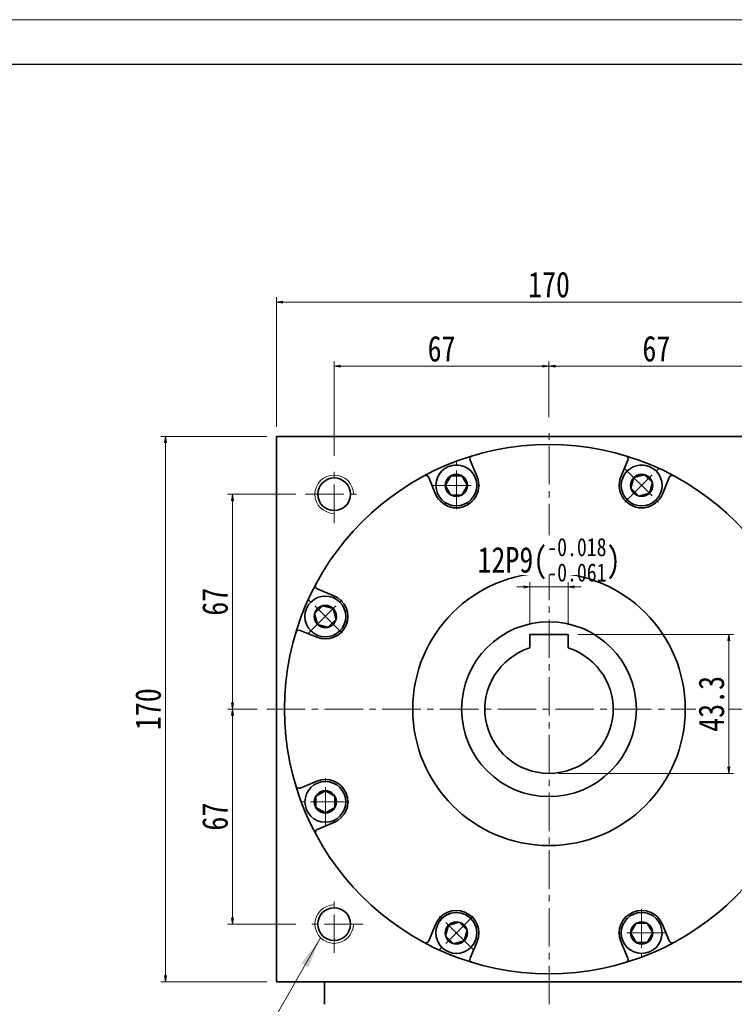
# Model space of a CAD drawing. Header units: millimetres. Extents: x 52 to 1235, y 34 to 866.
# Tile 7 of 8: x 608 to 831, y 559 to 866. Entities that reach past the tile are written whole.
import ezdxf

# ---------------------------------------------------------------- set-up
doc = ezdxf.new("R2010")
doc.units = ezdxf.units.MM
doc.set_wipeout_variables(frame=1)
doc.linetypes.add('点画线', pattern=[18, 12, -2, 2, -2])
for name, color, linetype, lineweight in [('中心线层', 1, '点画线', 18), ('图框_外框线', 7, 'Continuous', 18), ('尺寸线层', 3, 'Continuous', 18), ('粗实线层', 7, 'Continuous', 35)]:
    doc.layers.add(name, color=color, linetype=linetype, lineweight=lineweight)
doc.styles.add('宋体', font='SimSun.ttf', dxfattribs={"width": 0.8})
doc.styles.add('标准', font='SimSun.ttf', dxfattribs={"width": 0.667})
doc.dimstyles.new('A水平标注$0', dxfattribs={"dimtxt": 3.5, "dimasz": 2, "dimexe": 1.5, "dimexo": 3, "dimgap": 1.1, "dimtad": 1, "dimtoh": 1, "dimdec": 4, "dimdsep": 46, "dimtxsty": '宋体', "dimblk": 'OPEN', "dimcen": 3, "dimclrd": 3, "dimclre": 3, "dimclrt": 6, "dimadec": 0, "dimazin": 0, "dimtm": 1e-09, "dimtfac": 1, "dimtdec": 4, "dimtix": 1, "dimtmove": 0, "dimatfit": 3, "dimldrblk": 'OPEN', "dimfxl": 0, "dimlwd": 13, "dimlwe": 13, "dimarcsym": 0})

# ---------------------------------------------------------------- blocks, each defined once
blk = doc.blocks.new('_Open')
at = {"color": 0, "linetype": 'ByBlock', "lineweight": -2}
for p, q in [((-1, 0.17), (0, 0)), ((-1, -0.17), (0, 0)), ((0, 0), (-1, 0))]:
    blk.add_line(p, q, dxfattribs=at)
blk = doc.blocks.new('*D20')
at = {"layer": 'Defpoints', "color": 0, "transparency": 16777216}
for p in [(857.96, 778.34), (687.96, 736.44), (857.96, 736.44)]:
    blk.add_point(p, dxfattribs=at)
at = {"layer": '尺寸线层', "color": 3, "lineweight": 13, "transparency": 16777216}
for p, q in [((687.96, 739.44), (687.96, 779.84)), ((857.96, 739.44), (857.96, 779.84)), ((689.96, 778.34), (855.96, 778.34))]:
    blk.add_line(p, q, dxfattribs=at)
at = {"layer": '尺寸线层', "color": 3, "lineweight": 13, "transparency": 16777216, "xscale": 2, "yscale": 2, "zscale": 2, "rotation": 180}
blk.add_blockref('_Open', (687.96, 778.34), dxfattribs=at)
at = {"layer": '尺寸线层', "color": 3, "lineweight": 13, "transparency": 16777216, "xscale": 2, "yscale": 2, "zscale": 2}
blk.add_blockref('_Open', (857.96, 778.34), dxfattribs=at)
at = {"layer": '尺寸线层', "color": 6, "transparency": 16777216, "insert": (772.96, 783.76), "char_height": 8, "attachment_point": 5, "style": '宋体', "bg_fill": 3, "box_fill_scale": 1.1, "bg_fill_color": 257, "bg_fill_transparency": 0}
blk.add_mtext('170', dxfattribs=at)
blk = doc.blocks.new('*D23')
at = {"layer": 'Defpoints', "color": 0, "transparency": 16777216}
for p in [(772.96, 758.36), (772.96, 739.44), (705.96, 727.44)]:
    blk.add_point(p, dxfattribs=at)
at = {"layer": '尺寸线层', "color": 3, "lineweight": 13, "transparency": 16777216}
for p, q in [((705.96, 730.44), (705.96, 759.86)), ((707.96, 758.36), (770.96, 758.36)), ((772.96, 742.44), (772.96, 759.86))]:
    blk.add_line(p, q, dxfattribs=at)
at = {"layer": '尺寸线层', "color": 3, "lineweight": 13, "transparency": 16777216, "xscale": 2, "yscale": 2, "zscale": 2, "rotation": 180}
blk.add_blockref('_Open', (705.96, 758.36), dxfattribs=at)
at = {"layer": '尺寸线层', "color": 3, "lineweight": 13, "transparency": 16777216, "xscale": 2, "yscale": 2, "zscale": 2}
blk.add_blockref('_Open', (772.96, 758.36), dxfattribs=at)
at = {"layer": '尺寸线层', "color": 6, "transparency": 16777216, "insert": (739.46, 763.77), "char_height": 8, "attachment_point": 5, "style": '宋体', "bg_fill": 3, "box_fill_scale": 1.1, "bg_fill_color": 257, "bg_fill_transparency": 0}
blk.add_mtext('67', dxfattribs=at)
blk = doc.blocks.new('*D24')
at = {"layer": 'Defpoints', "color": 0, "transparency": 16777216}
for p in [(839.96, 758.36), (772.96, 739.44), (839.96, 727.44)]:
    blk.add_point(p, dxfattribs=at)
at = {"layer": '尺寸线层', "color": 3, "lineweight": 13, "transparency": 16777216}
for p, q in [((772.96, 742.44), (772.96, 759.86)), ((774.96, 758.36), (837.96, 758.36)), ((839.96, 730.44), (839.96, 759.86))]:
    blk.add_line(p, q, dxfattribs=at)
at = {"layer": '尺寸线层', "color": 3, "lineweight": 13, "transparency": 16777216, "xscale": 2, "yscale": 2, "zscale": 2, "rotation": 180}
blk.add_blockref('_Open', (772.96, 758.36), dxfattribs=at)
at = {"layer": '尺寸线层', "color": 3, "lineweight": 13, "transparency": 16777216, "xscale": 2, "yscale": 2, "zscale": 2}
blk.add_blockref('_Open', (839.96, 758.36), dxfattribs=at)
at = {"layer": '尺寸线层', "color": 6, "transparency": 16777216, "insert": (806.46, 763.77), "char_height": 8, "attachment_point": 5, "style": '宋体', "bg_fill": 3, "box_fill_scale": 1.1, "bg_fill_color": 257, "bg_fill_transparency": 0}
blk.add_mtext('67', dxfattribs=at)
blk = doc.blocks.new('*D25')
at = {"layer": 'Defpoints', "color": 0, "transparency": 16777216}
for p in [(696.96, 718.44), (674.24, 651.44), (684.96, 651.44)]:
    blk.add_point(p, dxfattribs=at)
at = {"layer": '尺寸线层', "color": 3, "lineweight": 13, "transparency": 16777216}
for p, q in [((693.96, 718.44), (672.74, 718.44)), ((674.24, 716.44), (674.24, 653.44)), ((681.96, 651.44), (672.74, 651.44))]:
    blk.add_line(p, q, dxfattribs=at)
at = {"layer": '尺寸线层', "color": 3, "lineweight": 13, "transparency": 16777216, "xscale": 2, "yscale": 2, "zscale": 2}
for p, rotation in [((674.24, 718.44), 90), ((674.24, 651.44), 270)]:
    blk.add_blockref('_Open', p, dxfattribs=dict(at, rotation=rotation))
at = {"layer": '尺寸线层', "color": 6, "transparency": 16777216, "insert": (668.83, 684.94), "char_height": 8, "attachment_point": 5, "rotation": 90, "style": '宋体', "bg_fill": 3, "box_fill_scale": 1.1, "bg_fill_color": 257, "bg_fill_transparency": 0}
blk.add_mtext('67', dxfattribs=at)
blk = doc.blocks.new('*D26')
at = {"layer": 'Defpoints', "color": 0, "transparency": 16777216}
for p in [(684.96, 651.44), (674.24, 584.44), (696.96, 584.44)]:
    blk.add_point(p, dxfattribs=at)
at = {"layer": '尺寸线层', "color": 3, "lineweight": 13, "transparency": 16777216}
for p, q in [((681.96, 651.44), (672.74, 651.44)), ((674.24, 649.44), (674.24, 586.44)), ((693.96, 584.44), (672.74, 584.44))]:
    blk.add_line(p, q, dxfattribs=at)
at = {"layer": '尺寸线层', "color": 3, "lineweight": 13, "transparency": 16777216, "xscale": 2, "yscale": 2, "zscale": 2}
for p, rotation in [((674.24, 651.44), 90), ((674.24, 584.44), 270)]:
    blk.add_blockref('_Open', p, dxfattribs=dict(at, rotation=rotation))
at = {"layer": '尺寸线层', "color": 6, "transparency": 16777216, "insert": (668.83, 617.94), "char_height": 8, "attachment_point": 5, "rotation": 90, "style": '宋体', "bg_fill": 3, "box_fill_scale": 1.1, "bg_fill_color": 257, "bg_fill_transparency": 0}
blk.add_mtext('67', dxfattribs=at)
blk = doc.blocks.new('*D27')
at = {"layer": 'Defpoints', "color": 0, "transparency": 16777216}
for p in [(687.96, 736.44), (653.37, 566.44), (687.96, 566.44)]:
    blk.add_point(p, dxfattribs=at)
at = {"layer": '尺寸线层', "color": 3, "lineweight": 13, "transparency": 16777216}
for p, q in [((684.96, 736.44), (651.87, 736.44)), ((653.37, 734.44), (653.37, 568.44)), ((684.96, 566.44), (651.87, 566.44))]:
    blk.add_line(p, q, dxfattribs=at)
at = {"layer": '尺寸线层', "color": 3, "lineweight": 13, "transparency": 16777216, "xscale": 2, "yscale": 2, "zscale": 2}
for p, rotation in [((653.37, 736.44), 90), ((653.37, 566.44), 270)]:
    blk.add_blockref('_Open', p, dxfattribs=dict(at, rotation=rotation))
at = {"layer": '尺寸线层', "color": 6, "transparency": 16777216, "insert": (647.96, 651.44), "char_height": 8, "attachment_point": 5, "rotation": 90, "style": '宋体', "bg_fill": 3, "box_fill_scale": 1.1, "bg_fill_color": 257, "bg_fill_transparency": 0}
blk.add_mtext('170', dxfattribs=at)
blk = doc.blocks.new('*X6')
at = {"layer": '中心线层', "linetype": '点画线', "lineweight": 18}
for p, q in [((0, -7.37), (0, 7.37)), ((-7.37, 0), (7.37, 0))]:
    blk.add_line(p, q, dxfattribs=at)
at = {"layer": '粗实线层'}
for p, q in [((-3.46, 0), (-1.73, 3)), ((-3.46, 0), (-1.73, -3)), ((-1.73, 3), (1.73, 3)), ((3.46, 0), (1.73, 3)), ((3.46, 0), (1.73, 3)), ((3.46, 0), (1.73, -3)), ((-1.73, -3), (1.73, -3))]:
    blk.add_line(p, q, dxfattribs=at)
blk.add_circle((0, 0), 3.46, dxfattribs=at)
for start, end in [(0, 180), (180, 360)]:
    blk.add_arc((0, 0), 6.37, start, end, dxfattribs=at)
blk = doc.blocks.new('*X7')
at = {"layer": '尺寸线层', "linetype": 'Continuous'}
blk.add_hatch(color=0, dxfattribs=at).paths.add_polyline_path([(39.19, 56.94), (35.35, 47.73), (33.2, 48.96)], flags=0)
at = {"layer": '尺寸线层', "color": 0, "linetype": 'Continuous'}
blk.add_line((39.19, 56.94), (6.6, 0), dxfattribs=at)
at = {"layer": '尺寸线层', "color": 0}
for p, q in [((0, 22.12), (-29.39, 22.12)), ((0, 0), (0, 22.12)), ((0, 0), (-29.39, 0)), ((6.6, 0), (0, 0))]:
    blk.add_line(p, q, dxfattribs=at)
at = {"layer": '尺寸线层', "color": 0, "insert": (-4.95, 1.98), "char_height": 9.9, "width": 48.8791, "attachment_point": 9, "line_spacing_factor": 1.15057, "style": '标准'}
blk.add_mtext('\\T1.1;4-M12\\P5个面', dxfattribs=at)
blk = doc.blocks.new('*D9')
at = {"layer": 'Defpoints', "color": 0, "transparency": 16777216}
for p in [(778.96, 674.74), (772.96, 631.44), (829.05, 631.44)]:
    blk.add_point(p, dxfattribs=at)
at = {"layer": '尺寸线层', "color": 3, "lineweight": 13, "transparency": 16777216}
for p, q in [((781.96, 674.74), (830.55, 674.74)), ((829.05, 672.74), (829.05, 633.44)), ((775.96, 631.44), (830.55, 631.44))]:
    blk.add_line(p, q, dxfattribs=at)
at = {"layer": '尺寸线层', "color": 3, "lineweight": 13, "transparency": 16777216, "xscale": 2, "yscale": 2, "zscale": 2}
for p, rotation in [((829.05, 674.74), 90), ((829.05, 631.44), 270)]:
    blk.add_blockref('_Open', p, dxfattribs=dict(at, rotation=rotation))
at = {"layer": '尺寸线层', "color": 6, "transparency": 16777216, "insert": (823.64, 653.09), "char_height": 8, "attachment_point": 5, "rotation": 90, "style": '宋体', "bg_fill": 3, "box_fill_scale": 1.1, "bg_fill_color": 257, "bg_fill_transparency": 0}
blk.add_mtext('43.3', dxfattribs=at)
blk = doc.blocks.new('*D10')
at = {"layer": 'Defpoints', "color": 0, "transparency": 16777216}
for p in [(766.96, 674.74), (778.96, 674.74)]:
    blk.add_point(p, dxfattribs=at)
at = {"layer": '尺寸线层', "color": 3, "lineweight": 13, "transparency": 16777216}
for p, q in [((766.96, 677.74), (766.96, 691.05)), ((778.96, 677.74), (778.96, 691.05)), ((764.96, 689.55), (762.96, 689.55)), ((778.96, 689.55), (766.96, 689.55)), ((780.96, 689.55), (782.96, 689.55))]:
    blk.add_line(p, q, dxfattribs=at)
at = {"layer": '尺寸线层', "color": 3, "lineweight": 13, "transparency": 16777216, "xscale": 2, "yscale": 2, "zscale": 2}
blk.add_blockref('_Open', (766.96, 689.55), dxfattribs=at)
at = {"layer": '尺寸线层', "color": 3, "lineweight": 13, "transparency": 16777216, "xscale": 2, "yscale": 2, "zscale": 2, "rotation": 180}
blk.add_blockref('_Open', (778.96, 689.55), dxfattribs=at)
at = {"layer": '尺寸线层', "color": 6, "transparency": 16777216, "insert": (772.96, 698.02), "char_height": 8, "attachment_point": 5, "style": '宋体', "bg_fill": 3, "box_fill_scale": 1.1, "bg_fill_color": 257, "bg_fill_transparency": 0}
blk.add_mtext('{\\A1;\\A1;12P9({\\H0.707107x;\\S-0.018^ -0.061;})}', dxfattribs=at)
at = {"layer": 'Defpoints', "color": 0, "transparency": 16777216}
blk.add_point((766.96, 689.55), dxfattribs=at)

msp = doc.modelspace()

# ---------------------------------------------------------------- linework, layer by layer
at = {"layer": '中心线层'}
for p, q in [((772.96189, 559.4394), (772.96189, 739.4394)), ((705.96189, 709.4394), (705.96189, 727.4394)), ((696.96189, 718.4394), (714.96189, 718.4394)), ((684.96189, 651.4394), (860.96189, 651.4394)), ((705.96189, 575.4394), (705.96189, 593.4394)), ((714.96189, 584.4394), (696.96189, 584.4394))]:
    msp.add_line(p, q, dxfattribs=at)
at = {"layer": '粗实线层'}
for p, q in [((687.96189, 566.4394), (687.96189, 736.4394)), ((687.96189, 736.4394), (857.96189, 736.4394)), ((778.96189, 674.7394), (766.96189, 674.7394)), ((766.96189, 674.7394), (766.96189, 670.51819)), ((778.96189, 670.51819), (778.96189, 674.7394)), ((702.96189, 559.4394), (702.96189, 566.4394))]:
    msp.add_line(p, q, dxfattribs=at)
msp.add_lwpolyline([(857.96189, 566.4394), (687.96189, 566.4394)], dxfattribs=at)
for centre, radius in [((772.96189, 651.4394), 82.5), ((705.96189, 718.4394), 5.1), ((772.96189, 651.4394), 42.5), ((772.96189, 651.4394), 27.25), ((705.96189, 584.4394), 5.1)]:
    msp.add_circle(centre, radius, dxfattribs=at)
at = {"layer": '粗实线层', "lineweight": 18}
for centre, start, end in [((705.96189, 718.4394), 0, 270), ((705.96189, 584.4394), 90, 360)]:
    msp.add_arc(centre, 6, start, end, dxfattribs=at)
at = {"layer": '粗实线层'}
for centre, radius, start, end in [((734.53277, 723.31049), 1, 22.4999781, 118.1332478), ((811.391, 723.31049), 1, 61.8667522, 157.5000219), ((701.0908, 689.86852), 1, 151.8667522, 247.5000219), ((772.96189, 651.4394), 20, 107.4576031, 72.5423969), ((701.0908, 613.01029), 1, 112.4999781, 208.1332478), ((734.53277, 579.56831), 1, 241.8667522, 337.5000219), ((811.391, 579.56831), 1, 202.4999781, 298.1332478)]:
    msp.add_arc(centre, radius, start, end, dxfattribs=at)

# ---------------------------------------------------------------- next in the draw order: dimensions: what is measured, and where the dimension line sits
at = {"layer": '尺寸线层'}
dim = msp.add_linear_dim(base=(857.96189, 778.34472), p1=(687.96189, 736.4394), p2=(857.96189, 736.4394), dimstyle='A水平标注$0', override={"dimtxt": 8, "dimgap": 1.5, "dimblk": 'Open', "dimtfill": 1, "dimtfillclr": 256}, dxfattribs=at)
dim.commit()
dim.dimension.update_dxf_attribs({"geometry": '*D20', "text_midpoint": (772.96189, 783.75534)})
for base, p1, p2, picture, middle in [((674.23793, 651.4394), (696.96189, 718.4394), (684.96189, 651.4394), '*D25', (668.82732, 684.9394)), ((829.05433, 631.4394), (778.96189, 674.7394), (772.96189, 631.4394), '*D9', (823.64372, 653.0894))]:
    dim = msp.add_linear_dim(base=base, p1=p1, p2=p2, angle=270, dimstyle='A水平标注$0', override={"dimtxt": 8, "dimgap": 1.5, "dimblk": 'Open', "dimtfill": 1, "dimtfillclr": 256}, dxfattribs=at)
    dim.commit()
    dim.dimension.update_dxf_attribs({"geometry": picture, "text_midpoint": middle})

# ---------------------------------------------------------------- next in the draw order: wipeouts: each hides what was drawn before it
for points in [[(739.56855, 586.18723), (739.54471, 586.16326), (739.52099, 586.13916), (739.4974, 586.11493), (739.47393, 586.09058), (739.4506, 586.0661), (739.4274, 586.04151), (739.40433, 586.01678), (739.38139, 585.99194), (739.35858, 585.96697), (739.33591, 585.94189), (739.31337, 585.91668), (739.29096, 585.89136), (739.26869, 585.86591), (739.24656, 585.84035), (739.22456, 585.81467), (739.20269, 585.78887), (739.18097, 585.76296), (739.15938, 585.73693), (739.13793, 585.71079), (739.11662, 585.68454), (739.09545, 585.65817), (739.07442, 585.63169), (739.05353, 585.6051), (739.03279, 585.5784), (739.01218, 585.55159), (738.99172, 585.52466), (738.9714, 585.49764), (738.95123, 585.4705), (738.9312, 585.44326), (738.91131, 585.41591), (738.91131, 585.41591), (738.74162, 585.1692), (738.58373, 584.91479), (738.43797, 584.65323), (738.30468, 584.38511), (738.18414, 584.11101), (738.07663, 583.83155), (737.98238, 583.54734), (737.9016, 583.25902), (737.83447, 582.96721), (737.78113, 582.67257), (737.74172, 582.37575), (737.7163, 582.0774), (737.70495, 581.77819), (737.70768, 581.47877), (737.72449, 581.17981), (737.75534, 580.88198), (737.80016, 580.58592), (737.85886, 580.29231), (737.9313, 580.00177), (738.01732, 579.71497), (738.11674, 579.43252), (738.22933, 579.15507), (738.35484, 578.88322), (738.49301, 578.61757), (738.64351, 578.35871), (738.80602, 578.10722), (738.98017, 577.86365), (739.16559, 577.62854), (739.36186, 577.40241), (739.56855, 577.18576), (739.56855, 577.18576), (739.7852, 576.97907), (740.01133, 576.7828), (740.24644, 576.59738), (740.49001, 576.42323), (740.74151, 576.26072), (741.00036, 576.11021), (741.26601, 575.97205), (741.53786, 575.84654), (741.81532, 575.73395), (742.09776, 575.63453), (742.38456, 575.54851), (742.6751, 575.47607), (742.96872, 575.41737), (743.26477, 575.37255), (743.5626, 575.3417), (743.86156, 575.32489), (744.16098, 575.32216), (744.46019, 575.33351), (744.75854, 575.35893), (745.05536, 575.39834), (745.35, 575.45168), (745.64181, 575.51881), (745.93013, 575.59959), (746.21434, 575.69384), (746.4938, 575.80135), (746.7679, 575.92189), (747.03602, 576.05518), (747.29758, 576.20094), (747.55199, 576.35883), (747.7987, 576.52852), (747.7987, 576.52852), (747.82605, 576.5484), (747.85329, 576.56844), (747.88043, 576.58861), (747.90746, 576.60893), (747.93438, 576.62939), (747.96119, 576.65), (747.98789, 576.67074), (748.01448, 576.69163), (748.04096, 576.71266), (748.06733, 576.73383), (748.09358, 576.75514), (748.11972, 576.77659), (748.14575, 576.79818), (748.17166, 576.8199), (748.19746, 576.84177), (748.22314, 576.86377), (748.2487, 576.8859), (748.27415, 576.90817), (748.29947, 576.93058), (748.32468, 576.95312), (748.34977, 576.97579), (748.37473, 576.9986), (748.39957, 577.02154), (748.4243, 577.04461), (748.4489, 577.06781), (748.47337, 577.09114), (748.49772, 577.1146), (748.52195, 577.1382), (748.54605, 577.16191), (748.57002, 577.18576), (748.57002, 577.18576), (748.7994, 577.42748), (749.01582, 577.68087), (749.21868, 577.94524), (749.40743, 578.21987), (749.58154, 578.504), (749.74054, 578.79685), (749.884, 579.09762), (750.01153, 579.40548), (750.12276, 579.7196), (750.21741, 580.03911), (750.2952, 580.36314), (750.35592, 580.69079), (750.39942, 581.02117), (750.42556, 581.35338), (750.43429, 581.6865), (750.42556, 582.01961), (750.39942, 582.35182), (750.35592, 582.6822), (750.2952, 583.00985), (750.21741, 583.33388), (750.12276, 583.65339), (750.01153, 583.96751), (749.884, 584.27538), (749.74054, 584.57615), (749.58154, 584.869), (749.40743, 585.15312), (749.21868, 585.42775), (749.01582, 585.69212), (748.7994, 585.94551), (748.57002, 586.18723), (748.57002, 586.18723), (748.3283, 586.41661), (748.07491, 586.63303), (747.81054, 586.83589), (747.53591, 587.02463), (747.25179, 587.19875), (746.95894, 587.35775), (746.65817, 587.50121), (746.3503, 587.62874), (746.03618, 587.73997), (745.71667, 587.83461), (745.39265, 587.91241), (745.06499, 587.97313), (744.73461, 588.01663), (744.40241, 588.04277), (744.06929, 588.0515), (743.73617, 588.04277), (743.40396, 588.01663), (743.07358, 587.97313), (742.74593, 587.91241), (742.4219, 587.83461), (742.10239, 587.73997), (741.78828, 587.62874), (741.48041, 587.50121), (741.17964, 587.35775), (740.88679, 587.19875), (740.60266, 587.02463), (740.32803, 586.83589), (740.06366, 586.63303), (739.81027, 586.41661)], [(795.48949, 581.6865), (795.48958, 581.65268), (795.48985, 581.61887), (795.49029, 581.58506), (795.49092, 581.55125), (795.49173, 581.51744), (795.49272, 581.48364), (795.49389, 581.44985), (795.49523, 581.41606), (795.49676, 581.38228), (795.49847, 581.34851), (795.50035, 581.31475), (795.50242, 581.281), (795.50466, 581.24726), (795.50708, 581.21353), (795.50968, 581.17981), (795.51247, 581.14611), (795.51543, 581.11243), (795.51857, 581.07876), (795.52188, 581.04511), (795.52538, 581.01148), (795.52906, 580.97786), (795.53291, 580.94427), (795.53694, 580.91069), (795.54115, 580.87714), (795.54554, 580.84361), (795.55011, 580.81011), (795.55485, 580.77663), (795.55978, 580.74317), (795.56488, 580.70975), (795.57015, 580.67635), (795.57015, 580.67635), (795.62462, 580.38191), (795.69286, 580.09037), (795.77475, 579.80235), (795.87009, 579.51851), (795.97867, 579.23946), (796.10025, 578.96583), (796.23457, 578.69822), (796.38133, 578.43722), (796.5402, 578.18341), (796.71083, 577.93736), (796.89284, 577.6996), (797.08584, 577.47067), (797.28938, 577.25106), (797.50303, 577.04127), (797.72631, 576.84177), (797.95873, 576.65298), (798.19976, 576.47533), (798.44889, 576.30922), (798.70555, 576.155), (798.96918, 576.01303), (799.2392, 575.88361), (799.515, 575.76703), (799.79598, 575.66356), (800.08152, 575.57341), (800.37098, 575.49679), (800.66372, 575.43387), (800.9591, 575.38479), (801.25646, 575.34965), (801.55514, 575.32854), (801.85449, 575.3215), (801.85449, 575.3215), (802.15383, 575.32854), (802.45251, 575.34965), (802.74987, 575.38479), (803.04525, 575.43387), (803.33799, 575.49679), (803.62745, 575.57341), (803.91299, 575.66356), (804.19397, 575.76703), (804.46977, 575.88361), (804.73979, 576.01303), (805.00342, 576.155), (805.26008, 576.30922), (805.50921, 576.47533), (805.75024, 576.65298), (805.98266, 576.84177), (806.20594, 577.04127), (806.41959, 577.25106), (806.62313, 577.47067), (806.81613, 577.6996), (806.99814, 577.93736), (807.16877, 578.18341), (807.32764, 578.43722), (807.4744, 578.69822), (807.60872, 578.96583), (807.7303, 579.23946), (807.83889, 579.51851), (807.93422, 579.80235), (808.01611, 580.09037), (808.08436, 580.38191), (808.13882, 580.67635), (808.13882, 580.67635), (808.1441, 580.70975), (808.1492, 580.74317), (808.15412, 580.77663), (808.15886, 580.81011), (808.16343, 580.84361), (808.16782, 580.87714), (808.17203, 580.91069), (808.17606, 580.94427), (808.17992, 580.97786), (808.18359, 581.01148), (808.18709, 581.04511), (808.19041, 581.07876), (808.19354, 581.11243), (808.19651, 581.14611), (808.19929, 581.17981), (808.20189, 581.21353), (808.20431, 581.24726), (808.20656, 581.281), (808.20862, 581.31475), (808.21051, 581.34851), (808.21221, 581.38228), (808.21374, 581.41606), (808.21508, 581.44985), (808.21625, 581.48364), (808.21724, 581.51744), (808.21805, 581.55125), (808.21868, 581.58506), (808.21913, 581.61887), (808.2194, 581.65268), (808.21949, 581.6865), (808.21949, 581.6865), (808.21076, 582.01961), (808.18462, 582.35182), (808.14112, 582.6822), (808.0804, 583.00985), (808.0026, 583.33388), (807.90796, 583.65339), (807.79673, 583.96751), (807.6692, 584.27538), (807.52574, 584.57615), (807.36674, 584.869), (807.19262, 585.15312), (807.00388, 585.42775), (806.80102, 585.69212), (806.5846, 585.94551), (806.35522, 586.18723), (806.1135, 586.41661), (805.86011, 586.63303), (805.59574, 586.83589), (805.32111, 587.02463), (805.03699, 587.19875), (804.74414, 587.35775), (804.44336, 587.50121), (804.1355, 587.62874), (803.82138, 587.73997), (803.50187, 587.83461), (803.17784, 587.91241), (802.85019, 587.97313), (802.51981, 588.01663), (802.1876, 588.04277), (801.85449, 588.0515), (801.85449, 588.0515), (801.52137, 588.04277), (801.18916, 588.01663), (800.85878, 587.97313), (800.53113, 587.91241), (800.2071, 587.83461), (799.88759, 587.73997), (799.57347, 587.62874), (799.26561, 587.50121), (798.96484, 587.35775), (798.67199, 587.19875), (798.38786, 587.02463), (798.11323, 586.83589), (797.84886, 586.63303), (797.59547, 586.41661), (797.35375, 586.18723), (797.12437, 585.94551), (796.90795, 585.69212), (796.70509, 585.42775), (796.51635, 585.15312), (796.34223, 584.869), (796.18323, 584.57615), (796.03977, 584.27538), (795.91225, 583.96751), (795.80101, 583.65339), (795.70637, 583.33388), (795.62858, 583.00985), (795.56785, 582.6822), (795.52435, 582.35182), (795.49821, 582.01961)]]:
    msp.add_wipeout(points).dxf.layer = '粗实线层'

# ---------------------------------------------------------------- next in the draw order: linework, layer by layer
at = {"layer": '粗实线层'}
for p, q in [((737.60213, 584.36528), (735.45665, 579.18563)), ((808.32164, 584.36528), (810.46712, 579.18563)), ((750.53644, 579.00771), (748.39096, 573.82806)), ((795.38733, 579.00771), (797.53281, 573.82806))]:
    msp.add_line(p, q, dxfattribs=at)
for centre, radius, start, end in [((744.06929, 581.6865), 7, 337.5, 157.5), ((801.85449, 581.6865), 7, 22.5, 202.5), ((749.31484, 573.44538), 1, 157.4999781, 253.1332478), ((796.60893, 573.44538), 1, 286.8667522, 22.5000219)]:
    msp.add_arc(centre, radius, start, end, dxfattribs=at)

# ---------------------------------------------------------------- next in the draw order: block references
for p, rotation in [((744.06929, 581.6865), 135.0000000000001), ((801.85449, 581.6865), 180)]:
    msp.add_blockref('*X6', p, dxfattribs=dict(at, rotation=rotation))

# ---------------------------------------------------------------- next in the draw order: dimensions: what is measured, and where the dimension line sits
at = {"layer": '尺寸线层'}
dim = msp.add_linear_dim(base=(772.96189, 758.35577), p1=(705.96189, 727.4394), p2=(772.96189, 739.4394), dimstyle='A水平标注$0', override={"dimtxt": 8, "dimgap": 1.5, "dimblk": 'Open', "dimtfill": 1, "dimtfillclr": 256}, dxfattribs=at)
dim.commit()
dim.dimension.update_dxf_attribs({"geometry": '*D23', "text_midpoint": (739.46189, 763.76639)})
dim = msp.add_linear_dim(base=(674.23793, 584.4394), p1=(684.96189, 651.4394), p2=(696.96189, 584.4394), angle=270, dimstyle='A水平标注$0', override={"dimtxt": 8, "dimgap": 1.5, "dimblk": 'Open', "dimtfill": 1, "dimtfillclr": 256}, dxfattribs=at)
dim.commit()
dim.dimension.update_dxf_attribs({"geometry": '*D26', "text_midpoint": (668.82732, 617.9394)})

# ---------------------------------------------------------------- next in the draw order: wipeouts: each hides what was drawn before it
msp.add_wipeout([(707.70972, 684.83274), (707.68574, 684.85658), (707.66164, 684.8803), (707.63742, 684.90389), (707.61307, 684.92735), (707.58859, 684.95069), (707.56399, 684.97389), (707.53927, 684.99696), (707.51443, 685.0199), (707.48946, 685.0427), (707.46437, 685.06538), (707.43917, 685.08792), (707.41384, 685.11032), (707.3884, 685.1326), (707.36283, 685.15473), (707.33715, 685.17673), (707.31136, 685.19859), (707.28545, 685.22032), (707.25942, 685.24191), (707.23328, 685.26336), (707.20702, 685.28467), (707.18066, 685.30584), (707.15418, 685.32687), (707.12758, 685.34775), (707.10088, 685.3685), (707.07407, 685.38911), (707.04715, 685.40957), (707.02012, 685.42989), (706.99298, 685.45006), (706.96574, 685.47009), (706.93839, 685.48998), (706.93839, 685.48998), (706.69169, 685.65966), (706.43727, 685.81756), (706.17571, 685.96332), (705.90759, 686.09661), (705.6335, 686.21715), (705.35404, 686.32466), (705.06983, 686.41891), (704.7815, 686.49969), (704.48969, 686.56682), (704.19505, 686.62015), (703.89823, 686.65957), (703.59988, 686.68499), (703.30067, 686.69634), (703.00126, 686.69361), (702.7023, 686.6768), (702.40446, 686.64595), (702.10841, 686.60113), (701.81479, 686.54243), (701.52426, 686.46999), (701.23745, 686.38397), (700.95501, 686.28455), (700.67756, 686.17196), (700.4057, 686.04644), (700.14006, 685.90828), (699.8812, 685.75778), (699.62971, 685.59527), (699.38614, 685.42111), (699.15103, 685.2357), (698.9249, 685.03942), (698.70825, 684.83274), (698.70825, 684.83274), (698.50156, 684.61609), (698.30529, 684.38996), (698.11987, 684.15484), (697.94571, 683.91127), (697.7832, 683.65978), (697.6327, 683.40093), (697.49454, 683.13528), (697.36902, 682.86343), (697.25643, 682.58597), (697.15702, 682.30353), (697.07099, 682.01672), (696.99855, 681.72619), (696.93985, 681.43257), (696.89503, 681.13652), (696.86418, 680.83868), (696.84737, 680.53973), (696.84464, 680.24031), (696.856, 679.9411), (696.88141, 679.64275), (696.92083, 679.34593), (696.97416, 679.05129), (697.04129, 678.75948), (697.12207, 678.47116), (697.21632, 678.18695), (697.32383, 677.90749), (697.44437, 677.63339), (697.57767, 677.36527), (697.72342, 677.10371), (697.88132, 676.8493), (698.051, 676.60259), (698.051, 676.60259), (698.07089, 676.57524), (698.09092, 676.548), (698.1111, 676.52086), (698.13141, 676.49383), (698.15188, 676.46691), (698.17248, 676.4401), (698.19323, 676.4134), (698.21412, 676.38681), (698.23515, 676.36033), (698.25632, 676.33396), (698.27763, 676.3077), (698.29908, 676.28156), (698.32066, 676.25554), (698.34239, 676.22962), (698.36425, 676.20383), (698.38625, 676.17815), (698.40839, 676.15259), (698.43066, 676.12714), (698.45306, 676.10182), (698.4756, 676.07661), (698.49828, 676.05152), (698.52108, 676.02656), (698.54402, 676.00171), (698.56709, 675.97699), (698.5903, 675.95239), (698.61363, 675.92792), (698.63709, 675.90357), (698.66068, 675.87934), (698.6844, 675.85524), (698.70825, 675.83127), (698.70825, 675.83127), (698.94997, 675.60188), (699.20336, 675.38547), (699.46773, 675.18261), (699.74235, 674.99386), (700.02648, 674.81975), (700.31933, 674.66074), (700.6201, 674.51728), (700.92797, 674.38976), (701.24209, 674.27853), (701.5616, 674.18388), (701.88562, 674.10609), (702.21328, 674.04536), (702.54366, 674.00187), (702.87586, 673.97572), (703.20898, 673.967), (703.5421, 673.97572), (703.87431, 674.00187), (704.20469, 674.04536), (704.53234, 674.10609), (704.85637, 674.18388), (705.17588, 674.27853), (705.48999, 674.38976), (705.79786, 674.51728), (706.09863, 674.66074), (706.39148, 674.81975), (706.67561, 674.99386), (706.95024, 675.18261), (707.21461, 675.38547), (707.468, 675.60188), (707.70972, 675.83127), (707.70972, 675.83127), (707.9391, 676.07298), (708.15552, 676.32638), (708.35838, 676.59075), (708.54712, 676.86537), (708.72123, 677.1495), (708.88024, 677.44235), (709.0237, 677.74312), (709.15122, 678.05099), (709.26246, 678.36511), (709.3571, 678.68462), (709.43489, 679.00864), (709.49562, 679.33629), (709.53911, 679.66668), (709.56526, 679.99888), (709.57398, 680.332), (709.56526, 680.66512), (709.53911, 680.99732), (709.49562, 681.32771), (709.43489, 681.65536), (709.3571, 681.97938), (709.26246, 682.29889), (709.15122, 682.61301), (709.0237, 682.92088), (708.88024, 683.22165), (708.72123, 683.5145), (708.54712, 683.79863), (708.35838, 684.07325), (708.15552, 684.33762), (707.9391, 684.59102)]).dxf.layer = '粗实线层'

# ---------------------------------------------------------------- next in the draw order: linework, layer by layer
at = {"layer": '粗实线层'}
for p, q in [((705.88777, 686.79916), (700.70812, 688.94464)), ((700.5302, 673.86484), (695.35055, 676.01032))]:
    msp.add_line(p, q, dxfattribs=at)
for centre, radius, start, end in [((703.20898, 680.332), 7, 247.5, 67.5), ((694.96786, 675.08645), 1, 67.4999781, 163.1332478)]:
    msp.add_arc(centre, radius, start, end, dxfattribs=at)

# ---------------------------------------------------------------- next in the draw order: block references
at = {"layer": '粗实线层', "rotation": 45.00000000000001}
msp.add_blockref('*X6', (703.20898, 680.332), dxfattribs=at)

# ---------------------------------------------------------------- next in the draw order: dimensions: what is measured, and where the dimension line sits
at = {"layer": '尺寸线层'}
dim = msp.add_linear_dim(base=(839.96189, 758.35577), p1=(772.96189, 739.4394), p2=(839.96189, 727.4394), dimstyle='A水平标注$0', override={"dimtxt": 8, "dimgap": 1.5, "dimblk": 'Open', "dimtfill": 1, "dimtfillclr": 256}, dxfattribs=at)
dim.commit()
dim.dimension.update_dxf_attribs({"geometry": '*D24', "text_midpoint": (806.46189, 763.76639)})
dim = msp.add_linear_dim(base=(653.37047, 566.4394), p1=(687.96189, 736.4394), p2=(687.96189, 566.4394), angle=270, dimstyle='A水平标注$0', override={"dimtxt": 8, "dimgap": 1.5, "dimblk": 'Open', "dimtfill": 1, "dimtfillclr": 256}, dxfattribs=at)
dim.commit()
dim.dimension.update_dxf_attribs({"geometry": '*D27', "text_midpoint": (647.95986, 651.4394)})

# ---------------------------------------------------------------- next in the draw order: wipeouts: each hides what was drawn before it
for points in [[(750.43429, 721.19231), (750.4342, 721.22612), (750.43393, 721.25993), (750.43348, 721.29375), (750.43285, 721.32755), (750.43204, 721.36136), (750.43105, 721.39516), (750.42989, 721.42895), (750.42854, 721.46274), (750.42701, 721.49652), (750.42531, 721.53029), (750.42342, 721.56406), (750.42136, 721.59781), (750.41911, 721.63155), (750.41669, 721.66527), (750.41409, 721.69899), (750.41131, 721.73269), (750.40835, 721.76637), (750.40521, 721.80004), (750.40189, 721.83369), (750.39839, 721.86733), (750.39472, 721.90094), (750.39086, 721.93454), (750.38683, 721.96811), (750.38262, 722.00166), (750.37823, 722.03519), (750.37366, 722.06869), (750.36892, 722.10217), (750.364, 722.13563), (750.3589, 722.16906), (750.35362, 722.20246), (750.35362, 722.20246), (750.29916, 722.49689), (750.23091, 722.78844), (750.14903, 723.07645), (750.05369, 723.3603), (749.94511, 723.63934), (749.82352, 723.91297), (749.6892, 724.18059), (749.54244, 724.44158), (749.38357, 724.69539), (749.21294, 724.94144), (749.03093, 725.1792), (748.83794, 725.40814), (748.63439, 725.62774), (748.42074, 725.83753), (748.19746, 726.03704), (747.96504, 726.22582), (747.72401, 726.40347), (747.47488, 726.56959), (747.21822, 726.7238), (746.95459, 726.86577), (746.68458, 726.99519), (746.40877, 727.11177), (746.12779, 727.21524), (745.84226, 727.30539), (745.5528, 727.38201), (745.26005, 727.44493), (744.96468, 727.49401), (744.66732, 727.52915), (744.36863, 727.55026), (744.06929, 727.55731), (744.06929, 727.55731), (743.76994, 727.55026), (743.47126, 727.52915), (743.1739, 727.49401), (742.87852, 727.44493), (742.58578, 727.38201), (742.29632, 727.30539), (742.01078, 727.21524), (741.7298, 727.11177), (741.454, 726.99519), (741.18398, 726.86577), (740.92035, 726.7238), (740.66369, 726.56959), (740.41457, 726.40347), (740.17353, 726.22582), (739.94111, 726.03704), (739.71784, 725.83753), (739.50419, 725.62774), (739.30064, 725.40814), (739.10765, 725.1792), (738.92563, 724.94144), (738.755, 724.69539), (738.59613, 724.44158), (738.44938, 724.18059), (738.31506, 723.91297), (738.19347, 723.63934), (738.08489, 723.3603), (737.98955, 723.07645), (737.90766, 722.78844), (737.83942, 722.49689), (737.78496, 722.20246), (737.78496, 722.20246), (737.77968, 722.16906), (737.77458, 722.13563), (737.76966, 722.10217), (737.76491, 722.06869), (737.76034, 722.03519), (737.75595, 722.00166), (737.75174, 721.96811), (737.74771, 721.93454), (737.74386, 721.90094), (737.74018, 721.86733), (737.73669, 721.83369), (737.73337, 721.80004), (737.73023, 721.76637), (737.72727, 721.73269), (737.72449, 721.69899), (737.72188, 721.66527), (737.71946, 721.63155), (737.71722, 721.59781), (737.71515, 721.56406), (737.71327, 721.53029), (737.71156, 721.49652), (737.71004, 721.46274), (737.70869, 721.42895), (737.70752, 721.39516), (737.70653, 721.36136), (737.70572, 721.32755), (737.7051, 721.29375), (737.70465, 721.25993), (737.70438, 721.22612), (737.70429, 721.19231), (737.70429, 721.19231), (737.71301, 720.85919), (737.73916, 720.52698), (737.78265, 720.1966), (737.84338, 719.86895), (737.92117, 719.54492), (738.01581, 719.22541), (738.12705, 718.91129), (738.25457, 718.60343), (738.39803, 718.30266), (738.55704, 718.00981), (738.73115, 717.72568), (738.91989, 717.45105), (739.12275, 717.18668), (739.33917, 716.93329), (739.56855, 716.69157), (739.81027, 716.46219), (740.06366, 716.24577), (740.32803, 716.04291), (740.60266, 715.85417), (740.88679, 715.68005), (741.17964, 715.52105), (741.48041, 715.37759), (741.78828, 715.25007), (742.10239, 715.13883), (742.4219, 715.04419), (742.74593, 714.9664), (743.07358, 714.90567), (743.40396, 714.86217), (743.73617, 714.83603), (744.06929, 714.82731), (744.06929, 714.82731), (744.40241, 714.83603), (744.73461, 714.86217), (745.06499, 714.90567), (745.39265, 714.9664), (745.71667, 715.04419), (746.03618, 715.13883), (746.3503, 715.25007), (746.65817, 715.37759), (746.95894, 715.52105), (747.25179, 715.68005), (747.53591, 715.85417), (747.81054, 716.04291), (748.07491, 716.24577), (748.3283, 716.46219), (748.57002, 716.69157), (748.7994, 716.93329), (749.01582, 717.18668), (749.21868, 717.45105), (749.40743, 717.72568), (749.58154, 718.00981), (749.74054, 718.30266), (749.884, 718.60343), (750.01153, 718.91129), (750.12276, 719.22541), (750.21741, 719.54492), (750.2952, 719.86895), (750.35592, 720.1966), (750.39942, 720.52698), (750.42556, 720.85919)], [(703.20898, 628.9118), (703.17517, 628.91171), (703.14135, 628.91144), (703.10754, 628.91099), (703.07373, 628.91036), (703.03993, 628.90956), (703.00613, 628.90857), (702.97233, 628.9074), (702.93855, 628.90605), (702.90477, 628.90453), (702.87099, 628.90282), (702.83723, 628.90094), (702.80348, 628.89887), (702.76974, 628.89663), (702.73601, 628.89421), (702.7023, 628.8916), (702.6686, 628.88882), (702.63491, 628.88586), (702.60125, 628.88272), (702.56759, 628.8794), (702.53396, 628.87591), (702.50035, 628.87223), (702.46675, 628.86838), (702.43318, 628.86435), (702.39963, 628.86013), (702.3661, 628.85575), (702.33259, 628.85118), (702.29911, 628.84643), (702.26566, 628.84151), (702.23223, 628.83641), (702.19883, 628.83113), (702.19883, 628.83113), (701.9044, 628.77667), (701.61285, 628.70842), (701.32484, 628.62654), (701.04099, 628.5312), (700.76194, 628.42262), (700.48831, 628.30103), (700.2207, 628.16671), (699.9597, 628.01996), (699.7059, 627.86109), (699.45984, 627.69046), (699.22209, 627.50844), (698.99315, 627.31545), (698.77355, 627.1119), (698.56376, 626.89825), (698.36425, 626.67497), (698.17546, 626.44256), (697.99782, 626.20152), (697.8317, 625.9524), (697.67749, 625.69574), (697.53551, 625.43211), (697.4061, 625.16209), (697.28952, 624.88629), (697.18604, 624.60531), (697.0959, 624.31977), (697.01928, 624.03031), (696.95636, 623.73757), (696.90728, 623.44219), (696.87214, 623.14483), (696.85102, 622.84615), (696.84398, 622.5468), (696.84398, 622.5468), (696.85102, 622.24746), (696.87214, 621.94877), (696.90728, 621.65141), (696.95636, 621.35604), (697.01928, 621.06329), (697.0959, 620.77383), (697.18604, 620.4883), (697.28952, 620.20732), (697.4061, 619.93151), (697.53551, 619.6615), (697.67749, 619.39787), (697.8317, 619.14121), (697.99782, 618.89208), (698.17546, 618.65104), (698.36425, 618.41863), (698.56376, 618.19535), (698.77355, 617.9817), (698.99315, 617.77815), (699.22209, 617.58516), (699.45984, 617.40315), (699.7059, 617.23252), (699.9597, 617.07365), (700.2207, 616.92689), (700.48831, 616.79257), (700.76194, 616.67098), (701.04099, 616.5624), (701.32484, 616.46706), (701.61285, 616.38518), (701.9044, 616.31693), (702.19883, 616.26247), (702.19883, 616.26247), (702.23223, 616.25719), (702.26566, 616.25209), (702.29911, 616.24717), (702.33259, 616.24243), (702.3661, 616.23786), (702.39963, 616.23347), (702.43318, 616.22926), (702.46675, 616.22523), (702.50035, 616.22137), (702.53396, 616.2177), (702.56759, 616.2142), (702.60125, 616.21088), (702.63491, 616.20774), (702.6686, 616.20478), (702.7023, 616.202), (702.73601, 616.1994), (702.76974, 616.19698), (702.80348, 616.19473), (702.83723, 616.19267), (702.87099, 616.19078), (702.90477, 616.18908), (702.93855, 616.18755), (702.97233, 616.1862), (703.00613, 616.18504), (703.03993, 616.18405), (703.07373, 616.18324), (703.10754, 616.18261), (703.14135, 616.18216), (703.17517, 616.18189), (703.20898, 616.1818), (703.20898, 616.1818), (703.5421, 616.19053), (703.87431, 616.21667), (704.20469, 616.26017), (704.53234, 616.32089), (704.85637, 616.39868), (705.17588, 616.49333), (705.48999, 616.60456), (705.79786, 616.73209), (706.09863, 616.87555), (706.39148, 617.03455), (706.67561, 617.20866), (706.95024, 617.39741), (707.21461, 617.60027), (707.468, 617.81669), (707.70972, 618.04607), (707.9391, 618.28779), (708.15552, 618.54118), (708.35838, 618.80555), (708.54712, 619.08017), (708.72123, 619.3643), (708.88024, 619.65715), (709.0237, 619.95792), (709.15122, 620.26579), (709.26246, 620.57991), (709.3571, 620.89942), (709.43489, 621.22344), (709.49562, 621.5511), (709.53911, 621.88148), (709.56526, 622.21368), (709.57398, 622.5468), (709.57398, 622.5468), (709.56526, 622.87992), (709.53911, 623.21213), (709.49562, 623.54251), (709.43489, 623.87016), (709.3571, 624.19419), (709.26246, 624.5137), (709.15122, 624.82781), (709.0237, 625.13568), (708.88024, 625.43645), (708.72123, 625.7293), (708.54712, 626.01343), (708.35838, 626.28806), (708.15552, 626.55243), (707.9391, 626.80582), (707.70972, 627.04754), (707.468, 627.27692), (707.21461, 627.49334), (706.95024, 627.6962), (706.67561, 627.88494), (706.39148, 628.05905), (706.09863, 628.21806), (705.79786, 628.36152), (705.48999, 628.48904), (705.17588, 628.60028), (704.85637, 628.69492), (704.53234, 628.77271), (704.20469, 628.83344), (703.87431, 628.87693), (703.5421, 628.90308)]]:
    msp.add_wipeout(points).dxf.layer = '粗实线层'

# ---------------------------------------------------------------- next in the draw order: linework, layer by layer
at = {"layer": '粗实线层'}
for p, q in [((750.53644, 723.87109), (748.39096, 729.05074)), ((737.60213, 718.51352), (735.45665, 723.69317)), ((700.5302, 629.01396), (695.35055, 626.86848)), ((705.88777, 616.07965), (700.70812, 613.93416))]:
    msp.add_line(p, q, dxfattribs=at)
for centre, radius, start, end in [((749.31484, 729.43342), 1, 106.8667522, 202.5000219), ((744.06929, 721.19231), 7, 202.5, 22.5), ((703.20898, 622.5468), 7, 292.5, 112.5), ((694.96786, 627.79236), 1, 196.8667522, 292.5000219)]:
    msp.add_arc(centre, radius, start, end, dxfattribs=at)

# ---------------------------------------------------------------- next in the draw order: block references
at = {"layer": '尺寸线层'}
msp.add_blockref('*X7', (662.52914, 523.2571), dxfattribs=at)
at = {"layer": '粗实线层'}
msp.add_blockref('*X6', (744.06929, 721.19231), dxfattribs=at)
at = {"layer": '粗实线层', "rotation": 90}
msp.add_blockref('*X6', (703.20898, 622.5468), dxfattribs=at)

# ---------------------------------------------------------------- next in the draw order: dimensions: what is measured, and where the dimension line sits
at = {"layer": '尺寸线层'}
dim = msp.add_linear_dim(base=(766.96189, 689.55022), p1=(778.96189, 674.7394), p2=(766.96189, 674.7394), text='{\\A1;\\A1;12P9({\\H0.707107x;\\S-0.018^ -0.061;})}', dimstyle='A水平标注$0', override={"dimtxt": 8, "dimgap": 1.5, "dimblk": 'Open', "dimtp": -0.018, "dimtm": 0.061, "dimtdec": 3, "dimtfill": 1, "dimtfillclr": 256, "dimtzin": 8}, dxfattribs=at)
dim.commit()
dim.dimension.update_dxf_attribs({"geometry": '*D10', "text_midpoint": (772.96189, 698.0151)})

# ---------------------------------------------------------------- next in the draw order: wipeouts: each hides what was drawn before it
msp.add_wipeout([(806.35522, 716.69157), (806.37907, 716.71555), (806.40279, 716.73965), (806.42638, 716.76387), (806.44984, 716.78822), (806.47317, 716.8127), (806.49637, 716.8373), (806.51944, 716.86202), (806.54238, 716.88686), (806.56519, 716.91183), (806.58786, 716.93691), (806.6104, 716.96212), (806.63281, 716.98745), (806.65508, 717.01289), (806.67722, 717.03845), (806.69922, 717.06413), (806.72108, 717.08993), (806.7428, 717.11584), (806.76439, 717.14187), (806.78584, 717.16801), (806.80715, 717.19426), (806.82832, 717.22063), (806.84935, 717.24711), (806.87024, 717.2737), (806.89099, 717.30041), (806.91159, 717.32722), (806.93205, 717.35414), (806.95237, 717.38117), (806.97255, 717.4083), (806.99258, 717.43555), (807.01246, 717.4629), (807.01246, 717.4629), (807.18215, 717.7096), (807.34005, 717.96402), (807.4858, 718.22557), (807.6191, 718.4937), (807.73963, 718.76779), (807.84715, 719.04725), (807.9414, 719.33146), (808.02218, 719.61979), (808.08931, 719.91159), (808.14264, 720.20623), (808.18206, 720.50306), (808.20747, 720.8014), (808.21883, 721.10062), (808.2161, 721.40003), (808.19929, 721.69899), (808.16844, 721.99682), (808.12361, 722.29288), (808.06492, 722.5865), (807.99248, 722.87703), (807.90645, 723.16384), (807.80703, 723.44628), (807.69444, 723.72373), (807.56893, 723.99558), (807.43077, 724.26123), (807.28027, 724.52009), (807.11776, 724.77158), (806.9436, 725.01515), (806.75818, 725.25026), (806.56191, 725.47639), (806.35522, 725.69304), (806.35522, 725.69304), (806.13857, 725.89973), (805.91244, 726.096), (805.67733, 726.28142), (805.43376, 726.45558), (805.18227, 726.61809), (804.92341, 726.76859), (804.65776, 726.90675), (804.38591, 727.03226), (804.10846, 727.14485), (803.82602, 727.24427), (803.53921, 727.3303), (803.24868, 727.40274), (802.95506, 727.46143), (802.659, 727.50626), (802.36117, 727.53711), (802.06221, 727.55392), (801.7628, 727.55665), (801.46358, 727.54529), (801.16524, 727.51988), (800.86841, 727.48046), (800.57377, 727.42713), (800.28197, 727.36), (799.99364, 727.27922), (799.70943, 727.18497), (799.42997, 727.07745), (799.15588, 726.95692), (798.88775, 726.82362), (798.6262, 726.67787), (798.37178, 726.51997), (798.12508, 726.35028), (798.12508, 726.35028), (798.09773, 726.3304), (798.07048, 726.31037), (798.04335, 726.29019), (798.01632, 726.26987), (797.9894, 726.24941), (797.96259, 726.22881), (797.93588, 726.20806), (797.90929, 726.18717), (797.88281, 726.16614), (797.85644, 726.14497), (797.83019, 726.12366), (797.80405, 726.10221), (797.77802, 726.08062), (797.75211, 726.0589), (797.72631, 726.03704), (797.70063, 726.01504), (797.67507, 725.9929), (797.64963, 725.97063), (797.6243, 725.94822), (797.59909, 725.92568), (797.57401, 725.90301), (797.54904, 725.8802), (797.5242, 725.85726), (797.49948, 725.83419), (797.47488, 725.81099), (797.4504, 725.78766), (797.42605, 725.7642), (797.40183, 725.74061), (797.37773, 725.71689), (797.35375, 725.69304), (797.35375, 725.69304), (797.12437, 725.45132), (796.90795, 725.19793), (796.70509, 724.93356), (796.51635, 724.65893), (796.34223, 724.37481), (796.18323, 724.08196), (796.03977, 723.78118), (795.91225, 723.47332), (795.80101, 723.1592), (795.70637, 722.83969), (795.62858, 722.51566), (795.56785, 722.18801), (795.52435, 721.85763), (795.49821, 721.52542), (795.48949, 721.19231), (795.49821, 720.85919), (795.52435, 720.52698), (795.56785, 720.1966), (795.62858, 719.86895), (795.70637, 719.54492), (795.80101, 719.22541), (795.91225, 718.91129), (796.03977, 718.60343), (796.18323, 718.30266), (796.34223, 718.00981), (796.51635, 717.72568), (796.70509, 717.45105), (796.90795, 717.18668), (797.12437, 716.93329), (797.35375, 716.69157), (797.35375, 716.69157), (797.59547, 716.46219), (797.84886, 716.24577), (798.11323, 716.04291), (798.38786, 715.85417), (798.67199, 715.68005), (798.96484, 715.52105), (799.26561, 715.37759), (799.57347, 715.25007), (799.88759, 715.13883), (800.2071, 715.04419), (800.53113, 714.9664), (800.85878, 714.90567), (801.18916, 714.86217), (801.52137, 714.83603), (801.85449, 714.82731), (802.1876, 714.83603), (802.51981, 714.86217), (802.85019, 714.90567), (803.17784, 714.9664), (803.50187, 715.04419), (803.82138, 715.13883), (804.1355, 715.25007), (804.44336, 715.37759), (804.74414, 715.52105), (805.03699, 715.68005), (805.32111, 715.85417), (805.59574, 716.04291), (805.86011, 716.24577), (806.1135, 716.46219)]).dxf.layer = '粗实线层'

# ---------------------------------------------------------------- next in the draw order: linework, layer by layer
at = {"layer": '图框_外框线', "color": 3}
msp.add_lwpolyline([(58.2243, 34.43075), (1234.71093, 34.43075), (1234.71093, 866.37487), (58.2243, 866.37487)], close=True, dxfattribs=at)
at = {"layer": '图框_外框线', "color": 3, "lineweight": 25}
msp.add_lwpolyline([(128.25326, 48.43654), (1220.70514, 48.43654), (1220.70514, 852.36908), (128.25326, 852.36908)], close=True, dxfattribs=at)
at = {"layer": '粗实线层'}
for p, q in [((795.38733, 723.87109), (797.53281, 729.05074)), ((808.32164, 718.51352), (810.46712, 723.69317))]:
    msp.add_line(p, q, dxfattribs=at)
for centre, radius, start, end in [((796.60893, 729.43342), 1, 337.4999781, 73.1332478), ((801.85449, 721.19231), 7, 157.5, 337.5)]:
    msp.add_arc(centre, radius, start, end, dxfattribs=at)

# ---------------------------------------------------------------- next in the draw order: block references
at = {"layer": '粗实线层', "rotation": 315.0000000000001}
msp.add_blockref('*X6', (801.85449, 721.19231), dxfattribs=at)

doc.saveas('drawing.dxf')
